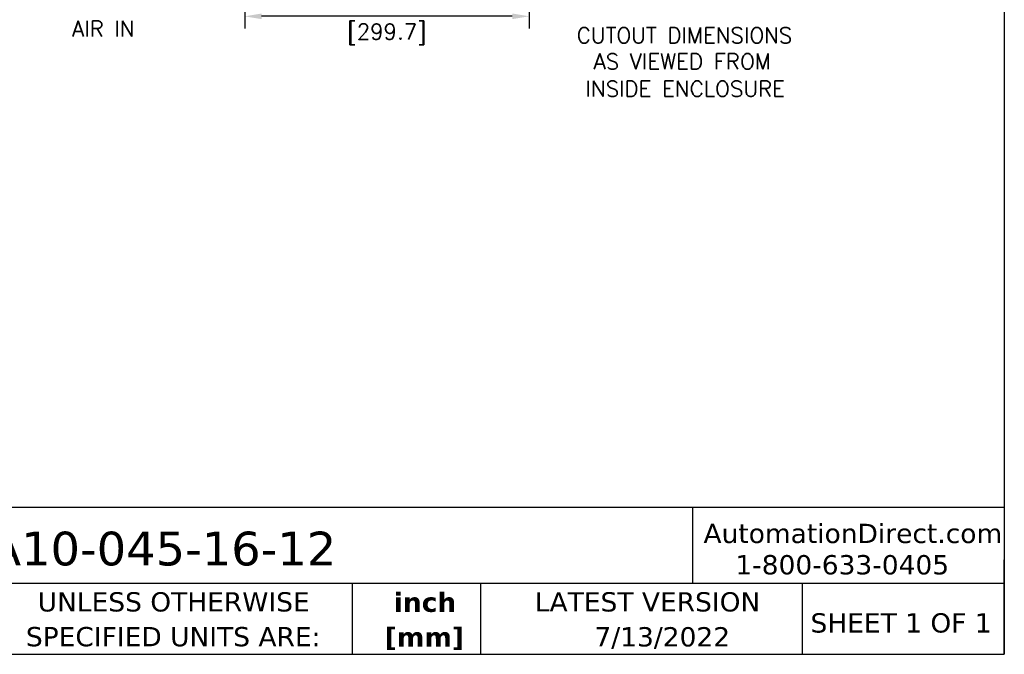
# Model space of a CAD drawing. Header units: inches. Extents: x -1 to 102, y 3 to 82.
# Tile 11 of 19: x 61 to 102, y 3 to 29. Entities that reach past the tile are written whole.
import ezdxf
from ezdxf.enums import TextEntityAlignment as Align

# ---------------------------------------------------------------- set-up
doc = ezdxf.new("R2010")
doc.units = ezdxf.units.IN
doc.header["$LTSCALE"] = 12
doc.header["$MEASUREMENT"] = 0
doc.header["$PDSIZE"] = -1
doc.linetypes.add('SLD-Solid', pattern=[0])
for name, color, linetype, lineweight in [('DIMENSIONS', 140, 'SLD-Solid', 25), ('DIMENSIONS @ 1', 140, 'SLD-Solid', 25), ('TEXT', 140, 'SLD-Solid', 25)]:
    doc.layers.add(name, color=color, linetype=linetype, lineweight=lineweight)
doc.styles.add('ROMANS', font='romans.shx')
doc.styles.add('SLDTEXTSTYLE0', font='verdana.ttf')
doc.styles.add('SLDTEXTSTYLE2', font='verdanab.ttf')
doc.dimstyles.new('FSTD1', dxfattribs={"dimtxt": 0.65, "dimasz": 0.7, "dimexe": 0.5, "dimexo": 0.5, "dimgap": 0.25, "dimtad": 1, "dimzin": 1, "dimdsep": 46, "dimtxsty": 'ROMANS', "dimcen": 0.5, "dimadec": 0, "dimazin": 0, "dimtfac": 1, "dimtmove": 0, "dimatfit": 3, "dimfxl": 0, "dimtolj": 1, "dimarcsym": 0})

# ---------------------------------------------------------------- blocks, each defined once
blk = doc.blocks.new('SW_NOTE_0_2')
at = {"layer": 'TEXT', "color": 0, "char_height": 1, "attachment_point": 2, "style": 'SLDTEXTSTYLE2'}
for s, insert in [('inch', (1.5, 1.27)), ('[mm]', (1.466, -0.536))]:
    blk.add_mtext(s, dxfattribs=dict(at, insert=insert))
blk = doc.blocks.new('SW_NOTE_0_3')
at = {"layer": 'TEXT', "color": 0, "char_height": 1, "attachment_point": 1, "style": 'SLDTEXTSTYLE0'}
for s, insert in [('UNLESS OTHERWISE ', (0, 1.27)), ('SPECIFIED UNITS ARE:', (-0.611, -0.536))]:
    blk.add_mtext(s, dxfattribs=dict(at, insert=insert))
blk = doc.blocks.new('*D116')
at = {"layer": 'Defpoints', "color": 0}
for p in [(70.277, 36.105), (82.077, 36.105), (70.277, 29.551)]:
    blk.add_point(p, dxfattribs=at)
at = {"layer": 'DIMENSIONS', "color": 0, "lineweight": -2}
for p, q in [((70.277, 35.605), (70.277, 34.812)), ((82.077, 35.605), (82.077, 29.051)), ((70.277, 33.812), (70.277, 29.051)), ((81.377, 29.551), (70.977, 29.551))]:
    blk.add_line(p, q, dxfattribs=at)
at = {"layer": 'DIMENSIONS', "color": 0}
for points in [[(70.977, 29.668), (70.977, 29.434), (70.277, 29.551)], [(81.377, 29.668), (81.377, 29.434), (82.077, 29.551)]]:
    blk.add_solid(points, dxfattribs=at)
at = {"layer": 'DIMENSIONS', "color": 0, "char_height": 0.65, "attachment_point": 5, "style": 'ROMANS'}
for s, insert in [('\\A1;11.80', (76.177, 30.126)), ('\\A1;[299.7]', (76.177, 28.806))]:
    blk.add_mtext(s, dxfattribs=dict(at, insert=insert))

msp = doc.modelspace()

# ---------------------------------------------------------------- linework, layer by layer
at = {"layer": 'TEXT'}
for p, q in [((101.792, 81.572), (101.792, 3.072)), ((101.792, 9.167), (-1.239, 9.167)), ((88.86, 9.167), (88.86, 6.016)), ((101.792, 3.072), (101.792, 6.997)), ((101.792, 6.016), (-1.239, 6.016)), ((74.74, 6.016), (74.74, 3.072)), ((80.066, 6.016), (80.066, 3.072)), ((93.408, 6.016), (93.408, 3.072)), ((-1.239, 3.072), (101.792, 3.072))]:
    msp.add_line(p, q, dxfattribs=at)

# ---------------------------------------------------------------- block references
at = {"layer": 'TEXT', "xscale": 0.8, "yscale": 0.8, "zscale": 0.8}
for name, p in [('SW_NOTE_0_3', (61.688, 4.634)), ('SW_NOTE_0_2', (76.557, 4.618))]:
    msp.add_blockref(name, p, dxfattribs=at)

# ---------------------------------------------------------------- texts
at = {"layer": 'DIMENSIONS', "style": 'ROMANS'}
for s, p in [('AIR IN', (63.121, 29.359)), ('CUTOUT DIMENSIONS', (84.055, 29.087)), ('AS VIEWED FROM ', (84.753, 28.001)), ('INSIDE ENCLOSURE', (84.419, 26.868))]:
    msp.add_text(s, height=0.65, dxfattribs=at).set_placement(p, align=Align.TOP_LEFT)
at = {"layer": 'TEXT', "style": 'SLDTEXTSTYLE0'}
for s, insert, char_height, attachment_point in [('TA10-045-16-12', (58.513, 8.163), 1.4, 1), ('AutomationDirect.com', (89.311, 8.49), 0.8, 1), ('1-800-633-0405', (90.633, 7.19), 0.8, 1), ('LATEST VERSION', (86.99, 5.65), 0.8, 2), ('SHEET 1 OF 1', (93.751, 4.776), 0.8, 1), ('7/13/2022', (87.6, 4.199), 0.8, 2)]:
    msp.add_mtext(s, dxfattribs=dict(at, insert=insert, char_height=char_height, attachment_point=attachment_point))

# ---------------------------------------------------------------- dimensions: what is measured, and where the dimension line sits
at = {"layer": 'DIMENSIONS @ 1'}
dim = msp.add_linear_dim(base=(70.277, 29.551), p1=(82.077, 36.105), p2=(70.277, 36.105), dimstyle='FSTD1', override={"dimscale": 1, "dimpost": '\\X', "dimtix": 0, "dimtofl": 1, "dimtmove": 0, "dimatfit": 3}, dxfattribs=at)
dim.commit()
dim.dimension.update_dxf_attribs({"geometry": '*D116', "text_midpoint": (76.177, 29.551)})

doc.saveas('drawing.dxf')
